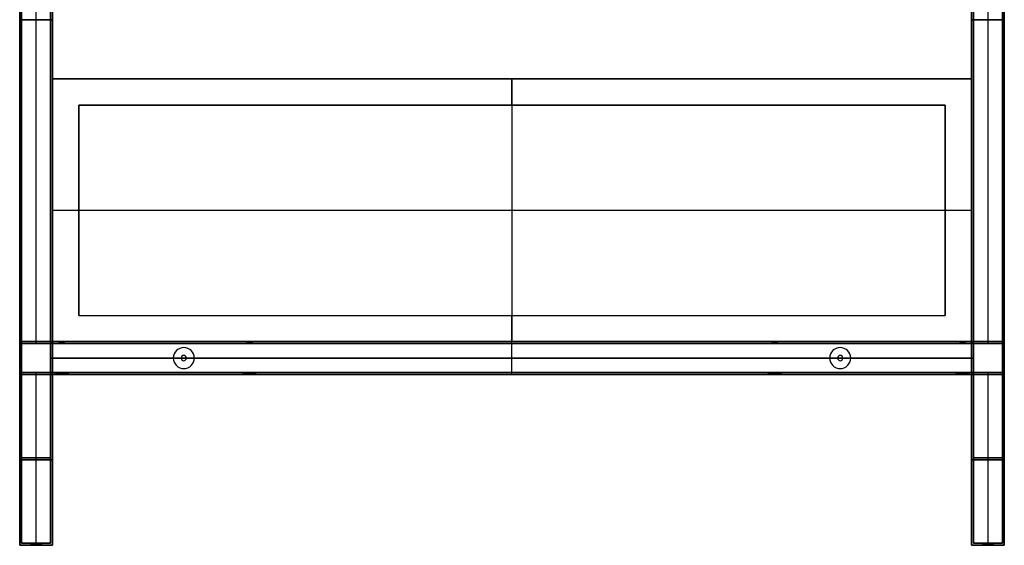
# Model space of a CAD drawing. Header units: millimetres. Extents: x 0 to 750, y 0 to 800.
# Tile 1 of 2: x 0 to 750, y 0 to 400. Entities that reach past the tile are written whole.
import ezdxf

# ---------------------------------------------------------------- set-up
doc = ezdxf.new("R2010")
doc.units = ezdxf.units.MM
doc.header["$MEASUREMENT"] = 0
doc.layers.add('Predefinito', color=7, linetype='Continuous', true_color=0x000000)

# ---------------------------------------------------------------- blocks, each defined once
blk = doc.blocks.new('struttura STAND75 2018')
at = {"layer": 'Predefinito'}
for p, q in [((12.5, 153.5, 251.5), (12.5, 776.5, 251.5)), ((12.5, 153.5, -251.5), (12.5, 776.5, -251.5)), ((12.5, 155, 250), (12.5, 775, 250)), ((12.5, 155, -250), (12.5, 775, -250)), ((23.5, 153.5, -262.5), (23.5, 776.5, -262.5)), ((25, 155, -262.5), (25, 775, -262.5)), ((725, 775, -262.5), (725, 155, -262.5)), ((726.5, 776.5, -262.5), (726.5, 153.5, -262.5)), ((737.5, 776.5, 251.5), (737.5, 153.5, 251.5)), ((737.5, 776.5, -251.5), (737.5, 153.5, -251.5)), ((737.5, 775, 250), (737.5, 155, 250)), ((737.5, 775, -250), (737.5, 155, -250)), ((25, 400, 275), (0, 400, 275)), ((0, 400, -275), (25, 400, -275)), ((0, 400, -275), (0, 400, -250)), ((0, 400, 250), (0, 400, 275)), ((750, 400, 275), (725, 400, 275)), ((725, 400, -275), (750, 400, -275)), ((750, 400, -275), (750, 400, -250)), ((750, 400, 250), (750, 400, 275)), ((23.5, 389, 251.5), (23.5, 389, 273.5)), ((25, 387.5, 250), (25, 387.5, 275)), ((725, 387.5, 250), (725, 387.5, 275)), ((726.5, 389, 251.5), (726.5, 389, 273.5)), ((0, 130), (0, 155)), ((0, 155), (25, 155)), ((1.5, 131.5), (1.5, 153.5)), ((1.5, 153.5), (23.5, 153.5)), ((23.5, 131.5, -50), (23.5, 153.5, -50)), ((23.5, 131.5, 223.5), (23.5, 153.5, 223.5)), ((23.5, 153.5, -262.5), (173, 153.5, -262.5)), ((25, 130, -50), (25, 155, -50)), ((25, 130, 225), (25, 155, 225)), ((25, 155, -262.5), (173, 155, -262.5)), ((30, 155, 162.5), (30, 153.5, 162.5)), ((32, 153.5, 164.5), (32, 155, 164.5)), ((32, 155, 160.5), (32, 153.5, 160.5)), ((34, 155, 162.5), (34, 153.5, 162.5)), ((125, 150.5, -251.5), (125, 150.5, -250)), ((173, 155, -262.5), (173, 153.5, -262.5)), ((175, 153.5, -260.5), (175, 155, -260.5)), ((175, 155, -264.5), (175, 153.5, -264.5)), ((177, 155, -262.5), (573, 155, -262.5)), ((177, 155, -262.5), (177, 153.5, -262.5)), ((177, 153.5, -262.5), (573, 153.5, -262.5)), ((375, 130, -275), (375, 155, -275)), ((375, 155, 175), (375, 155, 150)), ((375, 130, 175), (375, 155, 175)), ((375, 130, 150), (375, 155, 150)), ((375, 130, -250), (375, 155, -250)), ((375, 155, -250), (375, 155, -275)), ((375, 131.5, -273.5), (375, 153.5, -273.5)), ((375, 153.5, 173.5), (375, 153.5, 151.5)), ((375, 131.5, 173.5), (375, 153.5, 173.5)), ((375, 131.5, 151.5), (375, 153.5, 151.5)), ((375, 131.5, -251.5), (375, 153.5, -251.5)), ((375, 153.5, -251.5), (375, 153.5, -273.5)), ((573, 155, -262.5), (573, 153.5, -262.5)), ((575, 153.5, -260.5), (575, 155, -260.5)), ((575, 155, -264.5), (575, 153.5, -264.5)), ((577, 155, -262.5), (725, 155, -262.5)), ((577, 155, -262.5), (577, 153.5, -262.5)), ((577, 153.5, -262.5), (726.5, 153.5, -262.5)), ((625, 150.5, -251.5), (625, 150.5, -250)), ((716, 155, 162.5), (716, 153.5, 162.5)), ((718, 153.5, 164.5), (718, 155, 164.5)), ((718, 155, 160.5), (718, 153.5, 160.5)), ((720, 155, 162.5), (720, 153.5, 162.5)), ((725, 155), (750, 155)), ((725, 155, -50), (725, 130, -50)), ((725, 155, 225), (725, 130, 225)), ((726.5, 153.5), (748.5, 153.5)), ((726.5, 153.5, -50), (726.5, 131.5, -50)), ((726.5, 153.5, 223.5), (726.5, 131.5, 223.5)), ((748.5, 153.5), (748.5, 131.5)), ((750, 155), (750, 130)), ((125, 144.5, -275), (125, 144.5, -273.5)), ((625, 144.5, -275), (625, 144.5, -273.5)), ((23.5, 142.5, -251.5), (23.5, 142.5, 151.5)), ((726.5, 142.5, 173.5), (23.5, 142.5, 173.5)), ((23.5, 142.5, 151.5), (726.5, 142.5, 151.5)), ((117, 142.5, -251.5), (23.5, 142.5, -251.5)), ((25, 142.5, -250), (25, 142.5, 150)), ((725, 142.5, 175), (25, 142.5, 175)), ((25, 142.5, 150), (725, 142.5, 150)), ((117, 142.5, -250), (25, 142.5, -250)), ((117, 142.5, -250), (117, 142.5, -251.5)), ((123, 142.5, -273.5), (123, 142.5, -275)), ((125, 140.5, -275), (125, 140.5, -273.5)), ((127, 142.5, -275), (127, 142.5, -273.5)), ((133, 142.5, -251.5), (133, 142.5, -250)), ((617, 142.5, -250), (133, 142.5, -250)), ((617, 142.5, -251.5), (133, 142.5, -251.5)), ((617, 142.5, -251.5), (617, 142.5, -250)), ((623, 142.5, -275), (623, 142.5, -273.5)), ((625, 140.5, -275), (625, 140.5, -273.5)), ((627, 142.5, -273.5), (627, 142.5, -275)), ((633, 142.5, -250), (633, 142.5, -251.5)), ((725, 142.5, -250), (633, 142.5, -250)), ((726.5, 142.5, -251.5), (633, 142.5, -251.5)), ((725, 142.5, -250), (725, 142.5, 150)), ((726.5, 142.5, -251.5), (726.5, 142.5, 151.5)), ((0, 130), (25, 130)), ((1.5, 131.5), (23.5, 131.5)), ((12.5, 1.5, 251.5), (12.5, 131.5, 251.5)), ((12.5, 1.5, -251.5), (12.5, 131.5, -251.5)), ((12.5, 0, 250), (12.5, 130, 250)), ((12.5, 0, -250), (12.5, 130, -250)), ((23.5, 1.5, -262.5), (23.5, 131.5, -262.5)), ((23.5, 131.5, -262.5), (170, 131.5, -262.5)), ((25, 0, -262.5), (25, 130, -262.5)), ((25, 130, -262.5), (170, 130, -262.5)), ((27, 131.5, 162.5), (27, 130, 162.5)), ((32, 130, 167.5), (32, 131.5, 167.5)), ((32, 131.5, 157.5), (32, 130, 157.5)), ((37, 131.5, 162.5), (37, 130, 162.5)), ((125, 134.5, -251.5), (125, 134.5, -250)), ((170, 131.5, -262.5), (170, 130, -262.5)), ((175, 130, -257.5), (175, 131.5, -257.5)), ((175, 131.5, -267.5), (175, 130, -267.5)), ((180, 131.5, -262.5), (570, 131.5, -262.5)), ((180, 131.5, -262.5), (180, 130, -262.5)), ((180, 130, -262.5), (570, 130, -262.5)), ((375, 131.5, 151.5), (375, 131.5, 173.5)), ((375, 131.5, -273.5), (375, 131.5, -251.5)), ((375, 130, 150), (375, 130, 175)), ((375, 130, -275), (375, 130, -250)), ((570, 131.5, -262.5), (570, 130, -262.5)), ((575, 130, -257.5), (575, 131.5, -257.5)), ((575, 131.5, -267.5), (575, 130, -267.5)), ((580, 131.5, -262.5), (726.5, 131.5, -262.5)), ((580, 131.5, -262.5), (580, 130, -262.5)), ((580, 130, -262.5), (725, 130, -262.5)), ((625, 134.5, -251.5), (625, 134.5, -250)), ((713, 131.5, 162.5), (713, 130, 162.5)), ((718, 130, 167.5), (718, 131.5, 167.5)), ((718, 131.5, 157.5), (718, 130, 157.5)), ((723, 131.5, 162.5), (723, 130, 162.5)), ((725, 130), (750, 130)), ((725, 130, -262.5), (725, 0, -262.5)), ((726.5, 131.5), (748.5, 131.5)), ((726.5, 131.5, -262.5), (726.5, 1.5, -262.5)), ((737.5, 131.5, 251.5), (737.5, 1.5, 251.5)), ((737.5, 131.5, -251.5), (737.5, 1.5, -251.5)), ((737.5, 130, 250), (737.5, 0, 250)), ((737.5, 130, -250), (737.5, 0, -250)), ((25, 65, 250), (0, 65, 250)), ((0, 65, -250), (25, 65, -250)), ((23.5, 66.5, 251.5), (1.5, 66.5, 251.5)), ((1.5, 66.5, -251.5), (23.5, 66.5, -251.5)), ((23.5, 66.5, -273.5), (23.5, 66.5, -251.5)), ((25, 65, -275), (25, 65, -250)), ((725, 65, -275), (725, 65, -250)), ((725, 65, 250), (750, 65, 250)), ((750, 65, -250), (725, 65, -250)), ((726.5, 66.5, -273.5), (726.5, 66.5, -251.5)), ((726.5, 66.5, 251.5), (748.5, 66.5, 251.5)), ((748.5, 66.5, -251.5), (726.5, 66.5, -251.5)), ((0, 0, 262.5), (8.5, 0, 262.5)), ((0, 0, -262.5), (8.5, 0, -262.5)), ((1.5, 1.5, 262.5), (8.5, 1.5, 262.5)), ((1.5, 1.5, -262.5), (8.5, 1.5, -262.5)), ((8.5, 1.5, -262.5), (8.5, 0, -262.5)), ((8.5, 1.5, 262.5), (8.5, 0, 262.5)), ((12.5, 0, -258.5), (12.5, 1.5, -258.5)), ((12.5, 1.5, -266.5), (12.5, 0, -266.5)), ((12.5, 0, 266.5), (12.5, 1.5, 266.5)), ((12.5, 1.5, 258.5), (12.5, 0, 258.5)), ((12.5, 1.5, 273.5), (12.5, 1.5, 266.5)), ((12.5, 1.5, 258.5), (12.5, 1.5, 251.5)), ((12.5, 1.5, -251.5), (12.5, 1.5, -258.5)), ((12.5, 1.5, -266.5), (12.5, 1.5, -273.5)), ((12.5, 0, 275), (12.5, 0, 266.5)), ((12.5, 0, 258.5), (12.5, 0, 250)), ((12.5, 0, -250), (12.5, 0, -258.5)), ((12.5, 0, -266.5), (12.5, 0, -275)), ((16.5, 1.5, 262.5), (23.5, 1.5, 262.5)), ((16.5, 1.5, -262.5), (23.5, 1.5, -262.5)), ((16.5, 1.5, 262.5), (16.5, 0, 262.5)), ((16.5, 1.5, -262.5), (16.5, 0, -262.5)), ((16.5, 0, 262.5), (25, 0, 262.5)), ((16.5, 0, -262.5), (25, 0, -262.5)), ((725, 0, 262.5), (733.5, 0, 262.5)), ((725, 0, -262.5), (733.5, 0, -262.5)), ((726.5, 1.5, 262.5), (733.5, 1.5, 262.5)), ((726.5, 1.5, -262.5), (733.5, 1.5, -262.5)), ((733.5, 1.5, -262.5), (733.5, 0, -262.5)), ((733.5, 1.5, 262.5), (733.5, 0, 262.5)), ((737.5, 0, -258.5), (737.5, 1.5, -258.5)), ((737.5, 1.5, -266.5), (737.5, 0, -266.5)), ((737.5, 0, 266.5), (737.5, 1.5, 266.5)), ((737.5, 1.5, 258.5), (737.5, 0, 258.5)), ((737.5, 1.5, 273.5), (737.5, 1.5, 266.5)), ((737.5, 1.5, 258.5), (737.5, 1.5, 251.5)), ((737.5, 1.5, -251.5), (737.5, 1.5, -258.5)), ((737.5, 1.5, -266.5), (737.5, 1.5, -273.5)), ((737.5, 0, 275), (737.5, 0, 266.5)), ((737.5, 0, 258.5), (737.5, 0, 250)), ((737.5, 0, -250), (737.5, 0, -258.5)), ((737.5, 0, -266.5), (737.5, 0, -275)), ((741.5, 1.5, 262.5), (748.5, 1.5, 262.5)), ((741.5, 1.5, -262.5), (748.5, 1.5, -262.5)), ((741.5, 1.5, 262.5), (741.5, 0, 262.5)), ((741.5, 1.5, -262.5), (741.5, 0, -262.5)), ((741.5, 0, 262.5), (750, 0, 262.5)), ((741.5, 0, -262.5), (750, 0, -262.5))]:
    blk.add_line(p, q, dxfattribs=at)
at = {"layer": 'Predefinito', "extrusion": (0, 1, 0)}
for centre, radius, start, end in [((-32, 162.5, 155), 2, 270, 90), ((-32, 162.5, 154.25), 2, 270, 90), ((-32, 162.5, 155), 2, 90, 270), ((-32, 162.5, 154.25), 2, 90, 270), ((-175, -262.5, 155), 2, 270, 90), ((-175, -262.5, 154.25), 2, 270, 90), ((-175, -262.5, 155), 2, 90, 270), ((-175, -262.5, 154.25), 2, 90, 270), ((-575, -262.5, 155), 2, 270, 90), ((-575, -262.5, 154.25), 2, 270, 90), ((-575, -262.5, 155), 2, 90, 270), ((-575, -262.5, 154.25), 2, 90, 270), ((-718, 162.5, 155), 2, 270, 90), ((-718, 162.5, 154.25), 2, 270, 90), ((-718, 162.5, 155), 2, 90, 270), ((-718, 162.5, 154.25), 2, 90, 270), ((-32, 162.5, 131.5), 5, 270, 90), ((-32, 162.5, 130.75), 5, 270, 90), ((-32, 162.5, 130), 5, 270, 90), ((-32, 162.5, 131.5), 5, 90, 270), ((-32, 162.5, 130.75), 5, 90, 270), ((-32, 162.5, 130), 5, 90, 270), ((-175, -262.5, 131.5), 5, 270, 90), ((-175, -262.5, 130.75), 5, 270, 90), ((-175, -262.5, 130), 5, 270, 90), ((-175, -262.5, 131.5), 5, 90, 270), ((-175, -262.5, 130.75), 5, 90, 270), ((-175, -262.5, 130), 5, 90, 270), ((-575, -262.5, 131.5), 5, 270, 90), ((-575, -262.5, 130.75), 5, 270, 90), ((-575, -262.5, 130), 5, 270, 90), ((-575, -262.5, 131.5), 5, 90, 270), ((-575, -262.5, 130.75), 5, 90, 270), ((-575, -262.5, 130), 5, 90, 270), ((-718, 162.5, 131.5), 5, 270, 90), ((-718, 162.5, 130.75), 5, 270, 90), ((-718, 162.5, 130), 5, 270, 90), ((-718, 162.5, 131.5), 5, 90, 270), ((-718, 162.5, 130.75), 5, 90, 270), ((-718, 162.5, 130), 5, 90, 270), ((-12.5, -262.5, 0.75), 4, 270, 90), ((-12.5, 262.5, 0.75), 4, 270, 90), ((-12.5, 262.5, 0.75), 4, 90, 270), ((-12.5, -262.5, 0.75), 4, 90, 270), ((-737.5, -262.5, 0.75), 4, 270, 90), ((-737.5, 262.5, 0.75), 4, 270, 90), ((-737.5, 262.5, 0.75), 4, 90, 270), ((-737.5, -262.5, 0.75), 4, 90, 270)]:
    blk.add_arc(centre, radius, start, end, dxfattribs=at)
at = {"layer": 'Predefinito', "extrusion": (0, 1, -7.10543e-15)}
for centre in [(-32, 162.5, 153.5), (-175, -262.5, 153.5), (-575, -262.5, 153.5), (-718, 162.5, 153.5)]:
    blk.add_arc(centre, 2, 270, 90, dxfattribs=at)
at = {"layer": 'Predefinito', "extrusion": (0, 1, 7.10543e-15)}
for centre in [(-32, 162.5, 153.5), (-175, -262.5, 153.5), (-575, -262.5, 153.5), (-718, 162.5, 153.5)]:
    blk.add_arc(centre, 2, 90, 270, dxfattribs=at)
at = {"layer": 'Predefinito'}
for centre, radius, start, end in [((125, 142.5, -251.5), 8, 0, 180), ((125, 142.5, -250), 8, 0, 180), ((125, 142.5, -250.75), 8, 0, 180), ((625, 142.5, -251.5), 8, 0, 180), ((625, 142.5, -250), 8, 0, 180), ((625, 142.5, -250.75), 8, 0, 180), ((125, 142.5, -275), 2, 0, 180), ((125, 142.5, -273.5), 2, 0, 180), ((125, 142.5, -274.25), 2, 0, 180), ((625, 142.5, -275), 2, 0, 180), ((625, 142.5, -273.5), 2, 0, 180), ((625, 142.5, -274.25), 2, 0, 180), ((125, 142.5, -251.5), 8, 180, 0), ((125, 142.5, -250), 8, 180, 0), ((125, 142.5, -250.75), 8, 180, 0), ((125, 142.5, -275), 2, 180, 360), ((125, 142.5, -273.5), 2, 180, 360), ((125, 142.5, -274.25), 2, 180, 0), ((625, 142.5, -251.5), 8, 180, 0), ((625, 142.5, -250), 8, 180, 0), ((625, 142.5, -250.75), 8, 180, 0), ((625, 142.5, -275), 2, 180, 0), ((625, 142.5, -273.5), 2, 180, 0), ((625, 142.5, -274.25), 2, 180, 0)]:
    blk.add_arc(centre, radius, start, end, dxfattribs=at)
at = {"layer": 'Predefinito', "extrusion": (0, 1, 2.77556e-17)}
for centre in [(-12.5, -262.5, 1.5), (-12.5, 262.5, 1.5), (-737.5, -262.5, 1.5), (-737.5, 262.5, 1.5)]:
    blk.add_arc(centre, 4, 270, 90, dxfattribs=at)
at = {"layer": 'Predefinito', "extrusion": (-1.38778e-17, 1, -3.85186e-34)}
for centre in [(-12.5, -262.5), (-12.5, 262.5), (-737.5, -262.5), (-737.5, 262.5)]:
    blk.add_arc(centre, 4, 270, 90, dxfattribs=at)
at = {"layer": 'Predefinito', "extrusion": (0, 1, -2.77556e-17)}
for centre in [(-12.5, 262.5, 1.5), (-12.5, -262.5, 1.5), (-737.5, 262.5, 1.5), (-737.5, -262.5, 1.5)]:
    blk.add_arc(centre, 4, 90, 270, dxfattribs=at)
at = {"layer": 'Predefinito', "extrusion": (1.38778e-17, 1, 3.85186e-34)}
for centre in [(-12.5, 262.5), (-12.5, -262.5), (-737.5, 262.5), (-737.5, -262.5)]:
    blk.add_arc(centre, 4, 90, 270, dxfattribs=at)
at = {"layer": 'Predefinito'}
for points in [[(0, 0, 275), (0, 400, 275), (0, 800, 275)], [(0, 800, -275), (0, 400, -275), (0, 0, -275)], [(1.5, 1.5, 273.5), (1.5, 400, 273.5), (1.5, 798.5, 273.5)], [(1.5, 798.5, -273.5), (1.5, 400, -273.5), (1.5, 1.5, -273.5)], [(748.5, 798.5, 273.5), (748.5, 400, 273.5), (748.5, 1.5, 273.5)], [(748.5, 1.5, -273.5), (748.5, 400, -273.5), (748.5, 798.5, -273.5)], [(750, 800, 275), (750, 400, 275), (750, 0, 275)], [(750, 0, -275), (750, 400, -275), (750, 800, -275)], [(0, 155, 250), (0, 465, 250), (0, 775, 250)], [(0, 775, -250), (0, 465, -250), (0, 155, -250)], [(1.5, 153.5, 251.5), (1.5, 465, 251.5), (1.5, 776.5, 251.5)], [(1.5, 776.5, -251.5), (1.5, 465, -251.5), (1.5, 153.5, -251.5)], [(23.5, 153.5, -251.5), (23.5, 465, -251.5), (23.5, 776.5, -251.5)], [(23.5, 776.5, -273.5), (23.5, 465, -273.5), (23.5, 153.5, -273.5)], [(23.5, 1.5, 273.5), (23.5, 389, 273.5), (23.5, 776.5, 273.5)], [(23.5, 776.5, 251.5), (23.5, 465, 251.5), (23.5, 153.5, 251.5)], [(25, 775, -275), (25, 465, -275), (25, 155, -275)], [(25, 155, -250), (25, 465, -250), (25, 775, -250)], [(25, 775, 250), (25, 465, 250), (25, 155, 250)], [(25, 0, 275), (25, 387.5, 275), (25, 775, 275)], [(725, 0, 275), (725, 387.5, 275), (725, 775, 275)], [(725, 775, -275), (725, 465, -275), (725, 155, -275)], [(725, 775, -250), (725, 465, -250), (725, 155, -250)], [(725, 155, 250), (725, 465, 250), (725, 775, 250)], [(726.5, 1.5, 273.5), (726.5, 389, 273.5), (726.5, 776.5, 273.5)], [(726.5, 776.5, -273.5), (726.5, 465, -273.5), (726.5, 153.5, -273.5)], [(726.5, 776.5, -251.5), (726.5, 465, -251.5), (726.5, 153.5, -251.5)], [(726.5, 153.5, 251.5), (726.5, 465, 251.5), (726.5, 776.5, 251.5)], [(748.5, 776.5, 251.5), (748.5, 465, 251.5), (748.5, 153.5, 251.5)], [(748.5, 153.5, -251.5), (748.5, 465, -251.5), (748.5, 776.5, -251.5)], [(750, 775, 250), (750, 465, 250), (750, 155, 250)], [(750, 155, -250), (750, 465, -250), (750, 775, -250)], [(25, 155, 250), (12.5, 155, 250), (0, 155, 250)], [(0, 155, -250), (12.5, 155, -250), (25, 155, -250)], [(0, 155, 250), (0, 155), (0, 155, -250)], [(23.5, 153.5, 251.5), (12.5, 153.5, 251.5), (1.5, 153.5, 251.5)], [(1.5, 153.5, -251.5), (12.5, 153.5, -251.5), (23.5, 153.5, -251.5)], [(1.5, 153.5, 251.5), (1.5, 153.5), (1.5, 153.5, -251.5)], [(23.5, 153.5, -251.5), (23.5, 142.5, -251.5), (23.5, 131.5, -251.5)], [(23.5, 131.5, 151.5), (23.5, 142.5, 151.5), (23.5, 153.5, 151.5)], [(23.5, 153.5, 151.5), (23.5, 153.5, -50), (23.5, 153.5, -251.5)], [(23.5, 153.5, -273.5), (23.5, 153.5, -262.5), (23.5, 153.5, -251.5)], [(23.5, 153.5, 173.5), (23.5, 142.5, 173.5), (23.5, 131.5, 173.5)], [(23.5, 153.5, 251.5), (23.5, 153.5, 212.5), (23.5, 153.5, 173.5)], [(726.5, 153.5, -273.5), (375, 153.5, -273.5), (23.5, 153.5, -273.5)], [(23.5, 153.5, 151.5), (375, 153.5, 151.5), (726.5, 153.5, 151.5)], [(726.5, 153.5, 173.5), (375, 153.5, 173.5), (23.5, 153.5, 173.5)], [(726.5, 153.5, -251.5), (375, 153.5, -251.5), (23.5, 153.5, -251.5)], [(25, 155, -250), (25, 142.5, -250), (25, 130, -250)], [(25, 155, 150), (25, 155, -50), (25, 155, -250)], [(25, 130, 150), (25, 142.5, 150), (25, 155, 150)], [(25, 155, -275), (25, 155, -262.5), (25, 155, -250)], [(25, 155, 175), (25, 142.5, 175), (25, 130, 175)], [(25, 155, 250), (25, 155, 212.5), (25, 155, 175)], [(725, 155, -275), (375, 155, -275), (25, 155, -275)], [(725, 155, 175), (375, 155, 175), (25, 155, 175)], [(25, 155, 150), (375, 155, 150), (725, 155, 150)], [(25, 155, -250), (375, 155, -250), (725, 155, -250)], [(725, 155, 250), (725, 155, 212.5), (725, 155, 175)], [(750, 155, 250), (737.5, 155, 250), (725, 155, 250)], [(725, 155, -250), (737.5, 155, -250), (750, 155, -250)], [(725, 155, 150), (725, 155, -50), (725, 155, -250)], [(725, 155, -250), (725, 142.5, -250), (725, 130, -250)], [(725, 155, -275), (725, 155, -262.5), (725, 155, -250)], [(725, 155, 150), (725, 142.5, 150), (725, 130, 150)], [(725, 130, 175), (725, 142.5, 175), (725, 155, 175)], [(726.5, 153.5, 151.5), (726.5, 153.5, -50), (726.5, 153.5, -251.5)], [(726.5, 153.5, -251.5), (737.5, 153.5, -251.5), (748.5, 153.5, -251.5)], [(748.5, 153.5, 251.5), (737.5, 153.5, 251.5), (726.5, 153.5, 251.5)], [(726.5, 153.5, 251.5), (726.5, 153.5, 212.5), (726.5, 153.5, 173.5)], [(726.5, 153.5, 173.5), (726.5, 142.5, 173.5), (726.5, 131.5, 173.5)], [(726.5, 131.5, 151.5), (726.5, 142.5, 151.5), (726.5, 153.5, 151.5)], [(726.5, 153.5, -273.5), (726.5, 153.5, -262.5), (726.5, 153.5, -251.5)], [(726.5, 131.5, -251.5), (726.5, 142.5, -251.5), (726.5, 153.5, -251.5)], [(748.5, 153.5, -251.5), (748.5, 153.5), (748.5, 153.5, 251.5)], [(750, 155, -250), (750, 155), (750, 155, 250)], [(0, 0, 250), (0, 65, 250), (0, 130, 250)], [(0, 130, 250), (12.5, 130, 250), (25, 130, 250)], [(25, 130, -250), (12.5, 130, -250), (0, 130, -250)], [(0, 130, -250), (0, 65, -250), (0, 0, -250)], [(0, 130, -250), (0, 130), (0, 130, 250)], [(1.5, 1.5, 251.5), (1.5, 66.5, 251.5), (1.5, 131.5, 251.5)], [(1.5, 131.5, 251.5), (12.5, 131.5, 251.5), (23.5, 131.5, 251.5)], [(1.5, 131.5, -251.5), (1.5, 66.5, -251.5), (1.5, 1.5, -251.5)], [(23.5, 131.5, -251.5), (12.5, 131.5, -251.5), (1.5, 131.5, -251.5)], [(1.5, 131.5, -251.5), (1.5, 131.5), (1.5, 131.5, 251.5)], [(23.5, 131.5, -251.5), (23.5, 131.5, -262.5), (23.5, 131.5, -273.5)], [(23.5, 131.5, -273.5), (23.5, 66.5, -273.5), (23.5, 1.5, -273.5)], [(23.5, 1.5, -251.5), (23.5, 66.5, -251.5), (23.5, 131.5, -251.5)], [(23.5, 131.5, -251.5), (23.5, 131.5, -50), (23.5, 131.5, 151.5)], [(23.5, 131.5, 173.5), (23.5, 131.5, 212.5), (23.5, 131.5, 251.5)], [(23.5, 131.5, 251.5), (23.5, 66.5, 251.5), (23.5, 1.5, 251.5)], [(23.5, 131.5, -273.5), (375, 131.5, -273.5), (726.5, 131.5, -273.5)], [(23.5, 131.5, 173.5), (375, 131.5, 173.5), (726.5, 131.5, 173.5)], [(726.5, 131.5, 151.5), (375, 131.5, 151.5), (23.5, 131.5, 151.5)], [(23.5, 131.5, -251.5), (375, 131.5, -251.5), (726.5, 131.5, -251.5)], [(25, 130, -250), (25, 130, -262.5), (25, 130, -275)], [(25, 0, -250), (25, 65, -250), (25, 130, -250)], [(25, 130, -275), (25, 65, -275), (25, 0, -275)], [(25, 130, -250), (25, 130, -50), (25, 130, 150)], [(25, 130, 250), (25, 65, 250), (25, 0, 250)], [(25, 130, 175), (25, 130, 212.5), (25, 130, 250)], [(25, 130, -275), (375, 130, -275), (725, 130, -275)], [(725, 130, 150), (375, 130, 150), (25, 130, 150)], [(25, 130, 175), (375, 130, 175), (725, 130, 175)], [(725, 130, -250), (375, 130, -250), (25, 130, -250)], [(725, 130, -275), (725, 65, -275), (725, 0, -275)], [(725, 130, -250), (725, 130, -50), (725, 130, 150)], [(750, 130, -250), (737.5, 130, -250), (725, 130, -250)], [(725, 130, 250), (737.5, 130, 250), (750, 130, 250)], [(725, 130, 175), (725, 130, 212.5), (725, 130, 250)], [(725, 130, -250), (725, 130, -262.5), (725, 130, -275)], [(725, 130, -250), (725, 65, -250), (725, 0, -250)], [(725, 0, 250), (725, 65, 250), (725, 130, 250)], [(726.5, 131.5, -273.5), (726.5, 66.5, -273.5), (726.5, 1.5, -273.5)], [(726.5, 131.5, 173.5), (726.5, 131.5, 212.5), (726.5, 131.5, 251.5)], [(726.5, 131.5, 251.5), (737.5, 131.5, 251.5), (748.5, 131.5, 251.5)], [(748.5, 131.5, -251.5), (737.5, 131.5, -251.5), (726.5, 131.5, -251.5)], [(726.5, 131.5, -251.5), (726.5, 131.5, -50), (726.5, 131.5, 151.5)], [(726.5, 131.5, -251.5), (726.5, 131.5, -262.5), (726.5, 131.5, -273.5)], [(726.5, 131.5, -251.5), (726.5, 66.5, -251.5), (726.5, 1.5, -251.5)], [(726.5, 1.5, 251.5), (726.5, 66.5, 251.5), (726.5, 131.5, 251.5)], [(748.5, 131.5, 251.5), (748.5, 131.5), (748.5, 131.5, -251.5)], [(748.5, 131.5, 251.5), (748.5, 66.5, 251.5), (748.5, 1.5, 251.5)], [(748.5, 1.5, -251.5), (748.5, 66.5, -251.5), (748.5, 131.5, -251.5)], [(750, 130, 250), (750, 130), (750, 130, -250)], [(750, 130, 250), (750, 65, 250), (750, 0, 250)], [(750, 0, -250), (750, 65, -250), (750, 130, -250)], [(25, 0, 250), (12.5, 0, 250), (0, 0, 250)], [(0, 0, -250), (12.5, 0, -250), (25, 0, -250)], [(25, 0, 275), (12.5, 0, 275), (0, 0, 275)], [(0, 0, 275), (0, 0, 262.5), (0, 0, 250)], [(0, 0, -250), (0, 0, -262.5), (0, 0, -275)], [(0, 0, -275), (12.5, 0, -275), (25, 0, -275)], [(23.5, 1.5, 251.5), (12.5, 1.5, 251.5), (1.5, 1.5, 251.5)], [(1.5, 1.5, -251.5), (12.5, 1.5, -251.5), (23.5, 1.5, -251.5)], [(23.5, 1.5, 273.5), (12.5, 1.5, 273.5), (1.5, 1.5, 273.5)], [(1.5, 1.5, 273.5), (1.5, 1.5, 262.5), (1.5, 1.5, 251.5)], [(1.5, 1.5, -251.5), (1.5, 1.5, -262.5), (1.5, 1.5, -273.5)], [(1.5, 1.5, -273.5), (12.5, 1.5, -273.5), (23.5, 1.5, -273.5)], [(23.5, 1.5, -273.5), (23.5, 1.5, -262.5), (23.5, 1.5, -251.5)], [(23.5, 1.5, 251.5), (23.5, 1.5, 262.5), (23.5, 1.5, 273.5)], [(25, 0, -275), (25, 0, -262.5), (25, 0, -250)], [(25, 0, 250), (25, 0, 262.5), (25, 0, 275)], [(750, 0, 275), (737.5, 0, 275), (725, 0, 275)], [(725, 0, -275), (737.5, 0, -275), (750, 0, -275)], [(725, 0, -250), (725, 0, -262.5), (725, 0, -275)], [(725, 0, 275), (725, 0, 262.5), (725, 0, 250)], [(750, 0, 250), (737.5, 0, 250), (725, 0, 250)], [(725, 0, -250), (737.5, 0, -250), (750, 0, -250)], [(748.5, 1.5, 273.5), (737.5, 1.5, 273.5), (726.5, 1.5, 273.5)], [(726.5, 1.5, -273.5), (737.5, 1.5, -273.5), (748.5, 1.5, -273.5)], [(726.5, 1.5, -251.5), (726.5, 1.5, -262.5), (726.5, 1.5, -273.5)], [(726.5, 1.5, 273.5), (726.5, 1.5, 262.5), (726.5, 1.5, 251.5)], [(748.5, 1.5, 251.5), (737.5, 1.5, 251.5), (726.5, 1.5, 251.5)], [(726.5, 1.5, -251.5), (737.5, 1.5, -251.5), (748.5, 1.5, -251.5)], [(748.5, 1.5, 251.5), (748.5, 1.5, 262.5), (748.5, 1.5, 273.5)], [(748.5, 1.5, -273.5), (748.5, 1.5, -262.5), (748.5, 1.5, -251.5)], [(750, 0, 250), (750, 0, 262.5), (750, 0, 275)], [(750, 0, -275), (750, 0, -262.5), (750, 0, -250)]]:
    blk.add_open_spline(points, degree=2, dxfattribs=at)
blk = doc.blocks.new('cassettoSTAND75')
at = {"layer": 'Predefinito'}
for p, q in [((25, -253, 100), (25, 275, 100)), ((25, 275, 100), (725, 275, 100)), ((375, 275, 200), (375, 275)), ((375, -253, 200), (375, 275, 200)), ((375, -253), (375, 275)), ((725, 275, 100), (725, -253, 100)), ((45, -253, 100), (45, 255, 100)), ((45, 255, 100), (705, 255, 100)), ((375, 255, 180), (375, 255, 20)), ((375, -253, 180), (375, 255, 180)), ((375, -253, 20), (375, 255, 20)), ((705, 255, 100), (705, -253, 100)), ((25, 11), (25, 11, 200)), ((25, 11, 200), (725, 11, 200)), ((25, 11), (725, 11)), ((725, 11), (725, 11, 200)), ((45, 1, 20), (45, 1, 180)), ((45, 1, 180), (705, 1, 180)), ((45, 1, 20), (705, 1, 20)), ((705, 1, 20), (705, 1, 180)), ((25, -253, 100), (45, -253, 100)), ((25, -275, 100), (25, -255, 100)), ((25, -255, 100), (725, -255, 100)), ((375, -253), (375, -253, 20)), ((375, -253, 180), (375, -253, 200)), ((375, -275), (375, -255)), ((375, -275, 200), (375, -255, 200)), ((375, -255, 200), (375, -255)), ((705, -253, 100), (725, -253, 100)), ((725, -275, 100), (725, -255, 100)), ((25, -265, 200), (25, -265)), ((25, -265), (725, -265)), ((725, -265, 200), (25, -265, 200)), ((725, -265), (725, -265, 200)), ((25, -275, 100), (725, -275, 100)), ((375, -275, 200), (375, -275))]:
    blk.add_line(p, q, dxfattribs=at)
for points in [[(25, -253), (25, 11), (25, 275)], [(25, 275, 200), (25, 11, 200), (25, -253, 200)], [(25, 275), (25, 275, 100), (25, 275, 200)], [(25, 275), (375, 275), (725, 275)], [(725, 275, 200), (375, 275, 200), (25, 275, 200)], [(725, 275), (725, 11), (725, -253)], [(725, 275, 200), (725, 275, 100), (725, 275)], [(725, -253, 200), (725, 11, 200), (725, 275, 200)], [(45, -253, 20), (45, 1, 20), (45, 255, 20)], [(45, 255, 20), (45, 255, 100), (45, 255, 180)], [(45, 255, 180), (45, 1, 180), (45, -253, 180)], [(45, 255, 20), (375, 255, 20), (705, 255, 20)], [(705, 255, 180), (375, 255, 180), (45, 255, 180)], [(705, 255, 20), (705, 1, 20), (705, -253, 20)], [(705, -253, 180), (705, 1, 180), (705, 255, 180)], [(705, 255, 180), (705, 255, 100), (705, 255, 20)], [(725, -253), (375, -253), (25, -253)], [(25, -253, 200), (375, -253, 200), (725, -253, 200)], [(25, -253), (25, -253, 100), (25, -253, 200)], [(25, -255), (25, -255, 100), (25, -255, 200)], [(25, -275), (25, -265), (25, -255)], [(25, -255, 200), (25, -265, 200), (25, -275, 200)], [(725, -255), (375, -255), (25, -255)], [(25, -255, 200), (375, -255, 200), (725, -255, 200)], [(45, -253, 20), (375, -253, 20), (705, -253, 20)], [(45, -253, 180), (45, -253, 100), (45, -253, 20)], [(705, -253, 180), (375, -253, 180), (45, -253, 180)], [(705, -253, 20), (705, -253, 100), (705, -253, 180)], [(725, -253, 200), (725, -253, 100), (725, -253)], [(725, -275), (725, -265), (725, -255)], [(725, -255, 200), (725, -255, 100), (725, -255)], [(725, -275, 200), (725, -265, 200), (725, -255, 200)], [(25, -275, 200), (25, -275, 100), (25, -275)], [(25, -275), (375, -275), (725, -275)], [(725, -275, 200), (375, -275, 200), (25, -275, 200)], [(725, -275), (725, -275, 100), (725, -275, 200)]]:
    blk.add_open_spline(points, degree=2, dxfattribs=at)
blk = doc.blocks.new('STA 75 01')
at = {"layer": 'Predefinito'}
blk.add_blockref('struttura STAND75 2018', (0, 0), dxfattribs=at)
at = {"layer": 'Predefinito', "extrusion": (0, 1, 0), "rotation": 180}
blk.add_blockref('cassettoSTAND75', (0, 0, 155), dxfattribs=at)

msp = doc.modelspace()

# ---------------------------------------------------------------- block references
at = {"layer": 'Predefinito'}
msp.add_blockref('STA 75 01', (0, 0), dxfattribs=at)

doc.saveas('drawing.dxf')
